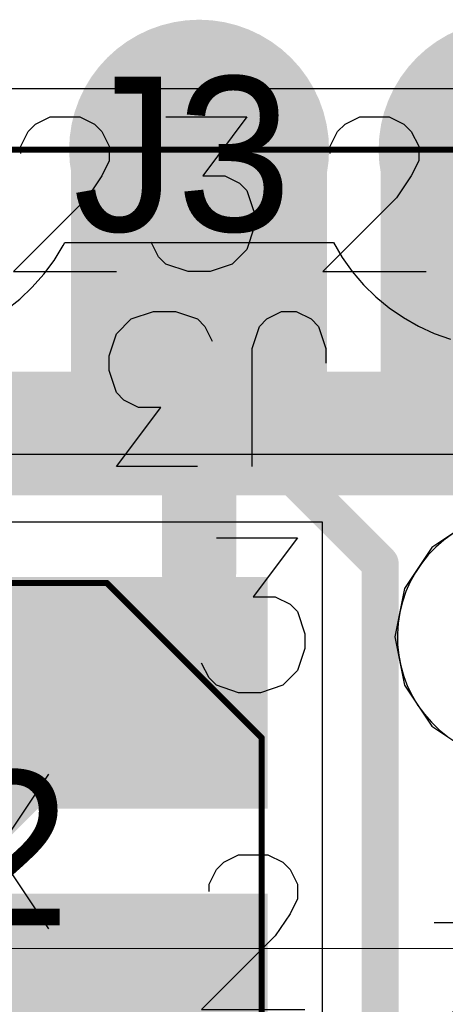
# Model space of a CAD drawing. Header units: millimetres. Extents: x 0 to 559, y 0 to 433.
# Tile 22 of 65: x 90.07 to 91.82, y 101.21 to 105.25. Entities that reach past the tile are written whole.
import ezdxf

# ---------------------------------------------------------------- set-up
doc = ezdxf.new("R2010")
doc.units = ezdxf.units.MM
for name, color, linetype in [('BottomLayer', 5, 'Continuous'), ('BottomPaste', 16, 'Continuous'), ('BottomSolder', 6, 'Continuous'), ('KeepOutLayer', 6, 'Continuous'), ('Mechanical10', 56, 'Continuous'), ('Mechanical11', 56, 'Continuous'), ('Mechanical12', 56, 'Continuous'), ('Mechanical9', 56, 'Continuous'), ('MidLayer1', 16, 'Continuous'), ('MidLayer2', 76, 'Continuous'), ('MultiLayer', 9, 'Continuous'), ('TopLayer', 1, 'Continuous'), ('TopOverlay', 2, 'Continuous'), ('TopPaste', 8, 'Continuous'), ('TopSolder', 216, 'Continuous'), ('ViaHoleLayer', 16, 'Continuous')]:
    doc.layers.add(name, color=color, linetype=linetype)

# ---------------------------------------------------------------- blocks, each defined once
blk = doc.blocks.new('11X1MM_BOT_PAD_19_TO_29_SMD_101')
at = {"layer": 'BottomLayer'}
for points in [[(-0.77, 0.5), (-1.77, 0.5), (-0.77, -0.5), (-1.77, -0.5)], [(0.5, 0.5), (-0.5, 0.5), (0.5, -0.5), (-0.5, -0.5)]]:
    blk.add_solid(points, dxfattribs=at)
at = {"layer": 'BottomPaste'}
for points in [[(-0.77, 0.5), (-1.77, 0.5), (-0.77, -0.5), (-1.77, -0.5)], [(0.5, 0.5), (-0.5, 0.5), (0.5, -0.5), (-0.5, -0.5)]]:
    blk.add_solid(points, dxfattribs=at)
at = {"layer": 'BottomSolder'}
for points in [[(-0.7446, 0.5254), (-1.7954, 0.5254), (-0.7446, -0.5254), (-1.7954, -0.5254)], [(0.5254, 0.5254), (-0.5254, 0.5254), (0.5254, -0.5254), (-0.5254, -0.5254)]]:
    blk.add_solid(points, dxfattribs=at)
at = {"layer": 'Mechanical12'}
for p, q in [((7.1001, 0.7501), (-7.1001, 0.7501)), ((-7.1001, -0.7501), (7.1001, -0.7501))]:
    blk.add_line(p, q, dxfattribs=at)
at = {"layer": 'Mechanical9'}
for p, q in [((-0.508, 0), (-0.9312, 0)), ((-0.8103, -0.3023), (-0.508, 0)), ((-0.1359, -0.0302), (-0.0452, 0)), ((-0.0452, 0), (0.0455, 0)), ((0.0455, 0), (0.1362, -0.0302)), ((0.762, 0), (0.3388, 0)), ((0.4597, -0.3023), (0.762, 0)), ((-0.1963, -0.0907), (-0.1359, -0.0302)), ((0.1362, -0.0302), (0.1664, -0.0605)), ((0.1664, -0.0605), (0.1967, -0.1209)), ((-0.2266, -0.1814), (-0.1963, -0.0907)), ((-0.2266, -0.2419), (-0.2266, -0.1814)), ((-0.1963, -0.3325), (-0.2266, -0.2419)), ((-0.8708, -0.393), (-0.8103, -0.3023)), ((0.3992, -0.393), (0.4597, -0.3023)), ((-0.1661, -0.3628), (-0.1963, -0.3325)), ((-0.1056, -0.393), (-0.1661, -0.3628)), ((-0.901, -0.4535), (-0.8708, -0.393)), ((-0.1963, -0.6349), (-0.015, -0.393)), ((-0.015, -0.393), (-0.1056, -0.393)), ((0.369, -0.4535), (0.3992, -0.393)), ((-0.901, -0.5139), (-0.901, -0.4535)), ((-0.5382, -0.4837), (-0.5382, -0.5139)), ((0.369, -0.5139), (0.369, -0.4535)), ((0.7318, -0.4837), (0.7318, -0.5139)), ((-0.8708, -0.5744), (-0.901, -0.5139)), ((-0.5382, -0.5139), (-0.5685, -0.5744)), ((0.3992, -0.5744), (0.369, -0.5139)), ((0.7318, -0.5139), (0.7015, -0.5744)), ((-0.8405, -0.6046), (-0.8708, -0.5744)), ((-0.7801, -0.6349), (-0.8405, -0.6046)), ((-0.5987, -0.6046), (-0.6592, -0.6349)), ((-0.5685, -0.5744), (-0.5987, -0.6046)), ((0.4295, -0.6046), (0.3992, -0.5744)), ((0.4899, -0.6349), (0.4295, -0.6046)), ((0.6713, -0.6046), (0.6108, -0.6349)), ((0.7015, -0.5744), (0.6713, -0.6046)), ((-0.6592, -0.6349), (-0.7801, -0.6349)), ((0.1362, -0.6349), (-0.1963, -0.6349)), ((0.6108, -0.6349), (0.4899, -0.6349))]:
    blk.add_line(p, q, dxfattribs=at)
at = {"layer": 'TopOverlay'}
for p, q in [((-0.2174, 0.7995), (-0.2174, 0.3157)), ((0.0063, 0.7995), (0.3389, 0.7995)), ((0.3389, 0.7995), (0.1575, 0.5576)), ((0.1575, 0.5576), (0.2482, 0.5576)), ((0.2482, 0.5576), (0.3087, 0.5274)), ((0.3087, 0.5274), (0.3389, 0.4971)), ((0.3389, 0.4971), (0.3691, 0.4064)), ((0.3691, 0.4064), (0.3691, 0.346)), ((-0.5197, 0.3157), (-0.5197, 0.3762)), ((0.3691, 0.346), (0.3389, 0.2553)), ((-0.4895, 0.2251), (-0.5197, 0.3157)), ((-0.2174, 0.3157), (-0.2476, 0.2251)), ((-0.0239, 0.2251), (-0.0541, 0.2855)), ((0.3389, 0.2553), (0.2784, 0.1948)), ((-0.4592, 0.1948), (-0.4895, 0.2251)), ((-0.2476, 0.2251), (-0.2778, 0.1948)), ((0.0063, 0.1948), (-0.0239, 0.2251)), ((-0.3988, 0.1646), (-0.4592, 0.1948)), ((-0.3383, 0.1646), (-0.3988, 0.1646)), ((-0.2778, 0.1948), (-0.3383, 0.1646)), ((0.097, 0.1646), (0.0063, 0.1948)), ((0.1877, 0.1646), (0.097, 0.1646)), ((0.2784, 0.1948), (0.1877, 0.1646))]:
    blk.add_line(p, q, dxfattribs=at)
blk = doc.blocks.new('HOSONIC_2SB_250X200_SMD_104')
at = {"layer": 'Mechanical10'}
for p, q in [((0.9189, 0.0652), (0.9189, 0.7)), ((1.0701, 0.1861), (1.0096, 0.1559)), ((1.0096, 0.1559), (0.9189, 0.0652))]:
    blk.add_line(p, q, dxfattribs=at)
at = {"layer": 'Mechanical10', "const_width": 0.0254}
for points in [[(1.35, 1.1001), (-1.35, 1.1001)], [(-1.35, 1.1001), (-1.35, -0.4651)], [(1.35, 1.1001), (1.35, -1.1001)], [(-0.715, -1.1001), (-1.35, -0.4651)], [(1.35, -1.1001), (-0.715, -1.1001)]]:
    blk.add_lwpolyline(points, dxfattribs=at)
at = {"layer": 'Mechanical10', "const_width": 0.0127}
for points in [[(-1.3564, 1.1001, 1), (-1.3437, 1.1001, 1)], [(-1.3564, 1.1001, 1), (-1.3437, 1.1001, 1)], [(1.3437, 1.1001, 1), (1.3564, 1.1001, 1)], [(1.3437, 1.1001, 1), (1.3564, 1.1001, 1)], [(-1.3564, -0.4651, 1), (-1.3437, -0.4651, 1)], [(-1.3564, -0.4651, 1), (-1.3437, -0.4651, 1)], [(-0.7214, -1.1001, 1), (-0.7087, -1.1001, 1)], [(-0.7214, -1.1001, 1), (-0.7087, -1.1001, 1)], [(1.3437, -1.1001, 1), (1.3564, -1.1001, 1)], [(1.3437, -1.1001, 1), (1.3564, -1.1001, 1)]]:
    blk.add_lwpolyline(points, format="xyb", close=True, dxfattribs=at)
at = {"layer": 'Mechanical12'}
for p, q in [((1.5999, 1.35), (-1.5999, 1.35)), ((-1.5999, 1.35), (-1.5999, -1.35)), ((1.5999, -1.35), (1.5999, 1.35)), ((-1.5999, -1.35), (-1.5999, -1.35)), ((-1.5999, -1.35), (1.5999, -1.35))]:
    blk.add_line(p, q, dxfattribs=at)
at = {"layer": 'Mechanical9'}
for p, q in [((-1.1039, 0.65), (-1.5271, 0.65)), ((-1.4062, 0.3477), (-1.1039, 0.65)), ((0.4447, 0.0151), (0.4447, 0.65)), ((-1.4667, 0.257), (-1.4062, 0.3477)), ((-1.4969, 0.1965), (-1.4667, 0.257)), ((-1.4969, 0.136), (-1.4969, 0.1965)), ((-1.1341, 0.1663), (-1.1341, 0.136)), ((-1.4667, 0.0756), (-1.4969, 0.136)), ((-1.1341, 0.136), (-1.1643, 0.0756)), ((0.5959, 0.136), (0.5354, 0.1058)), ((0.5354, 0.1058), (0.4447, 0.0151)), ((-1.4364, 0.0454), (-1.4667, 0.0756)), ((-1.376, 0.0151), (-1.4364, 0.0454)), ((-1.1946, 0.0454), (-1.255, 0.0151)), ((-1.1643, 0.0756), (-1.1946, 0.0454)), ((-1.255, 0.0151), (-1.376, 0.0151)), ((-1.4969, -0.7407), (-1.4364, -0.6802)), ((-1.4364, -0.6802), (-1.3457, -0.65)), ((-1.3457, -0.65), (-1.255, -0.65)), ((-1.255, -0.65), (-1.1643, -0.6802)), ((-1.1643, -0.6802), (-1.1341, -0.7104)), ((0.2936, -1.2848), (0.2936, -0.65)), ((-1.1341, -0.7104), (-1.1039, -0.7709)), ((-1.5271, -0.8314), (-1.4969, -0.7407)), ((-1.5271, -0.8918), (-1.5271, -0.8314)), ((0.5959, -0.8616), (0.1424, -0.8616)), ((0.2936, -1.2848), (0.5959, -0.8616)), ((-1.4969, -0.9825), (-1.5271, -0.8918)), ((-1.4667, -1.0128), (-1.4969, -0.9825)), ((-1.4969, -1.2848), (-1.3155, -1.043)), ((-1.4062, -1.043), (-1.4667, -1.0128)), ((-1.3155, -1.043), (-1.4062, -1.043)), ((-1.1643, -1.2848), (-1.4969, -1.2848))]:
    blk.add_line(p, q, dxfattribs=at)
at = {"layer": 'TopLayer'}
for points in [[(-0.3499, 1.0999), (-1.3499, 1.0999), (-0.3499, 0.2), (-1.3499, 0.2)], [(1.3499, 1.0999), (0.3499, 1.0999), (1.3499, 0.2), (0.3499, 0.2)], [(-0.3499, -0.2), (-1.3499, -0.2), (-0.3499, -1.0999), (-1.3499, -1.0999)], [(1.3499, -0.2), (0.3499, -0.2), (1.3499, -1.0999), (0.3499, -1.0999)]]:
    blk.add_solid(points, dxfattribs=at)
at = {"layer": 'TopOverlay'}
for p, q in [((-0.4763, 0.3196), (-0.053, -0.3152)), ((-0.053, 0.3196), (-0.4763, -0.3152)), ((0.1495, 0.2592), (0.1798, 0.2894)), ((0.1798, 0.2894), (0.2402, 0.3196)), ((0.2402, 0.3196), (0.3612, 0.3196)), ((0.3612, 0.3196), (0.4216, 0.2894)), ((0.4216, 0.2894), (0.4519, 0.2592)), ((0.1193, 0.1987), (0.1495, 0.2592)), ((0.4519, 0.2592), (0.4821, 0.1987)), ((0.1193, 0.1685), (0.1193, 0.1987)), ((0.4821, 0.1987), (0.4821, 0.1383)), ((0.4821, 0.1383), (0.4519, 0.0778)), ((0.4519, 0.0778), (0.3914, -0.0129)), ((0.3914, -0.0129), (0.0891, -0.3152)), ((0.0891, -0.3152), (0.5123, -0.3152))]:
    blk.add_line(p, q, dxfattribs=at)
at = {"layer": 'TopPaste'}
for points in [[(-0.3499, 1.0999), (-1.3499, 1.0999), (-0.3499, 0.2), (-1.3499, 0.2)], [(1.3499, 1.0999), (0.3499, 1.0999), (1.3499, 0.2), (0.3499, 0.2)], [(-0.3499, -0.2), (-1.3499, -0.2), (-0.3499, -1.0999), (-1.3499, -1.0999)], [(1.3499, -0.2), (0.3499, -0.2), (1.3499, -1.0999), (0.3499, -1.0999)]]:
    blk.add_solid(points, dxfattribs=at)
at = {"layer": 'TopSolder'}
for points in [[(-0.3245, 1.1253), (-1.3753, 1.1253), (-0.3245, 0.1746), (-1.3753, 0.1746)], [(1.3753, 1.1253), (0.3245, 1.1253), (1.3753, 0.1746), (0.3245, 0.1746)], [(-0.3245, -0.1746), (-1.3753, -0.1746), (-0.3245, -1.1253), (-1.3753, -1.1253)], [(1.3753, -0.1746), (0.3245, -0.1746), (1.3753, -1.1253), (0.3245, -1.1253)]]:
    blk.add_solid(points, dxfattribs=at)
blk = doc.blocks.new('C_0402_114')
at = {"layer": 'Mechanical10', "const_width": 0.05}
for points in [[(-0.95, -0.5001), (-0.95, 0.5001)], [(0.95, 0.5001), (-0.95, 0.5001)], [(0.95, -0.5001), (0.95, 0.5001)], [(0.95, -0.5001), (-0.95, -0.5001)]]:
    blk.add_lwpolyline(points, dxfattribs=at)
at = {"layer": 'Mechanical10', "const_width": 0.025}
for points in [[(-0.9625, 0.5001, 1), (-0.9375, 0.5001, 1)], [(-0.9625, 0.5001, 1), (-0.9375, 0.5001, 1)], [(0.9375, 0.5001, 1), (0.9625, 0.5001, 1)], [(0.9375, 0.5001, 1), (0.9625, 0.5001, 1)], [(-0.9625, -0.5001, 1), (-0.9375, -0.5001, 1)], [(-0.9625, -0.5001, 1), (-0.9375, -0.5001, 1)], [(0.9375, -0.5001, 1), (0.9625, -0.5001, 1)], [(0.9375, -0.5001, 1), (0.9625, -0.5001, 1)]]:
    blk.add_lwpolyline(points, format="xyb", close=True, dxfattribs=at)
at = {"layer": 'Mechanical11'}
for p, q in [((-0.765, -0.3099), (-0.765, 0.3099)), ((-0.765, 0.3099), (-0.1151, 0.3099)), ((-0.1151, 0.3099), (0.1151, 0.3099)), ((0.1151, 0.3099), (0.765, 0.3099)), ((0.765, 0.3099), (0.765, -0.3099)), ((-0.765, -0.3099), (-0.765, -0.3099)), ((-0.1151, -0.3099), (-0.765, -0.3099)), ((0.1151, -0.3099), (-0.1151, -0.3099)), ((0.765, -0.3099), (0.1151, -0.3099))]:
    blk.add_line(p, q, dxfattribs=at)
at = {"layer": 'Mechanical12'}
for p, q in [((-0.5001, -0.2499), (-0.5001, 0.2499)), ((-0.5001, 0.2499), (0.5001, 0.2499)), ((0.5001, 0.2499), (0.5001, -0.2499)), ((-0.5001, -0.2499), (-0.5001, -0.2499)), ((0.5001, -0.2499), (-0.5001, -0.2499))]:
    blk.add_line(p, q, dxfattribs=at)
at = {"layer": 'Mechanical9'}
for p, q in [((0.0059, 0.508), (0.0362, 0.4475)), ((0.0362, 0.4475), (0.1269, 0.3568)), ((0.1269, 0.3568), (-0.508, 0.3568)), ((-0.2057, -0.8103), (-0.508, -0.508)), ((-0.508, -0.508), (-0.508, -0.9312)), ((-0.0243, -0.5382), (0.0059, -0.5382)), ((0.0059, -0.5382), (0.0664, -0.5685)), ((0.0664, -0.5685), (0.0966, -0.5987)), ((0.0966, -0.5987), (0.1269, -0.6592)), ((0.1269, -0.6592), (0.1269, -0.7801)), ((0.1269, -0.7801), (0.0966, -0.8405)), ((-0.115, -0.8708), (-0.2057, -0.8103)), ((0.0966, -0.8405), (0.0664, -0.8708)), ((-0.0545, -0.901), (-0.115, -0.8708)), ((0.0664, -0.8708), (0.0059, -0.901)), ((0.0059, -0.901), (-0.0545, -0.901))]:
    blk.add_line(p, q, dxfattribs=at)
at = {"layer": 'TopLayer'}
for points in [[(-0.2032, -0.3302), (-0.2032, 0.3302), (-0.8128, -0.3302), (-0.8128, 0.3302)], [(0.8128, -0.3302), (0.8128, 0.3302), (0.2032, -0.3302), (0.2032, 0.3302)]]:
    blk.add_solid(points, dxfattribs=at)
at = {"layer": 'TopOverlay'}
for p, q in [((-0.1831, 0.7333), (-0.2436, 0.7031)), ((-0.0924, 0.7635), (-0.1831, 0.7333)), ((0.0587, 0.7635), (-0.0924, 0.7635)), ((0.1494, 0.7333), (0.0587, 0.7635)), ((0.2099, 0.7031), (0.1494, 0.7333)), ((-0.2436, 0.7031), (-0.304, 0.6426)), ((0.2704, 0.6426), (0.2099, 0.7031)), ((-0.304, 0.6426), (-0.3343, 0.5821)), ((0.3006, 0.5821), (0.2704, 0.6426)), ((-0.3343, 0.5821), (-0.3343, 0.4612)), ((0.3006, 0.4612), (0.3006, 0.5821)), ((-0.3343, 0.4612), (-0.304, 0.4007)), ((0.2704, 0.4007), (0.3006, 0.4612)), ((-0.304, 0.4007), (-0.2436, 0.3403)), ((0.2099, 0.3403), (0.2704, 0.4007)), ((-0.2436, 0.3403), (-0.1831, 0.3101)), ((0.1494, 0.3101), (0.2099, 0.3403)), ((0.1797, 0.1317), (0.2099, 0.0712)), ((0.2099, 0.0712), (0.3006, -0.0195)), ((0.3006, -0.0195), (-0.3343, -0.0195)), ((-0.1226, -0.3339), (-0.2436, -0.3641)), ((0.0285, -0.3339), (-0.1226, -0.3339)), ((-0.0319, -0.3641), (-0.1226, -0.3339)), ((0.1797, -0.3641), (0.0285, -0.3339)), ((-0.2436, -0.3641), (-0.304, -0.4246)), ((0.0285, -0.4246), (-0.0319, -0.3641)), ((0.2704, -0.4246), (0.1797, -0.3641)), ((-0.304, -0.4246), (-0.3343, -0.5153)), ((0.0587, -0.5153), (0.0285, -0.4246)), ((0.3006, -0.5153), (0.2704, -0.4246)), ((-0.3343, -0.5153), (-0.3343, -0.5455)), ((0.0587, -0.5455), (0.0587, -0.5153)), ((0.3006, -0.5757), (0.3006, -0.5153)), ((-0.3343, -0.5455), (-0.304, -0.6362)), ((0.0285, -0.6362), (0.0587, -0.5455)), ((0.2704, -0.6664), (0.3006, -0.5757)), ((-0.304, -0.6362), (-0.2436, -0.6967)), ((-0.0319, -0.6967), (0.0285, -0.6362)), ((0.2099, -0.6967), (0.2704, -0.6664)), ((-0.2436, -0.6967), (-0.1529, -0.7269)), ((-0.1529, -0.7269), (-0.1226, -0.7269)), ((-0.1226, -0.7269), (-0.0319, -0.6967))]:
    blk.add_line(p, q, dxfattribs=at)
at = {"layer": 'TopPaste'}
for points in [[(-0.2032, -0.3302), (-0.2032, 0.3302), (-0.8128, -0.3302), (-0.8128, 0.3302)], [(0.8128, -0.3302), (0.8128, 0.3302), (0.2032, -0.3302), (0.2032, 0.3302)]]:
    blk.add_solid(points, dxfattribs=at)
at = {"layer": 'TopSolder'}
for points in [[(-0.1778, -0.3556), (-0.1778, 0.3556), (-0.8382, -0.3556), (-0.8382, 0.3556)], [(0.8382, -0.3556), (0.8382, 0.3556), (0.1778, -0.3556), (0.1778, 0.3556)]]:
    blk.add_solid(points, dxfattribs=at)

msp = doc.modelspace()

# ---------------------------------------------------------------- linework, layer by layer
at = {"layer": 'BottomLayer'}
for points, const_width in [([(90.551, 104.7186, 1), (91.059, 104.7186, 1)], 0.508), ([(91.821, 104.7186, 1), (92.329, 104.7186, 1)], 0.508), ([(90.7669, 104.7186, 1), (90.8431, 104.7186, 1)], 0.0762), ([(90.7669, 104.2187, 1), (90.8431, 104.2187, 1)], 0.0762), ([(91.123, 103.4064, 1), (91.1992, 103.4064, 1)], 0.0762), ([(91.123, 103.4064, 1), (91.1992, 103.4064, 1)], 0.0762), ([(91.5096, 103.0199, 1), (91.5858, 103.0199, 1)], 0.0762), ([(91.5096, 103.0199, 1), (91.5858, 103.0199, 1)], 0.0762)]:
    msp.add_lwpolyline(points, format="xyb", close=True, dxfattribs=dict(at, const_width=const_width))
at = {"layer": 'BottomLayer', "const_width": 0.1524}
for points in [[(90.805, 104.2187), (90.805, 104.7186)], [(89.644, 103.4064), (91.1611, 103.4064)], [(91.1611, 103.4064), (91.5477, 103.0199)], [(91.5477, 100.5901), (91.5477, 103.0199)]]:
    msp.add_lwpolyline(points, dxfattribs=at)
at = {"layer": 'BottomSolder', "const_width": 0.5334}
for points in [[(90.5383, 104.7186, 1), (91.0717, 104.7186, 1)], [(91.8083, 104.7186, 1), (92.3417, 104.7186, 1)]]:
    msp.add_lwpolyline(points, format="xyb", close=True, dxfattribs=at)
at = {"layer": 'KeepOutLayer', "const_width": 0.0254}
msp.add_lwpolyline([(76.821, 104.7186), (99.2604, 104.7186)], dxfattribs=at)
at = {"layer": 'MidLayer1'}
for p, q in [((90.2097, 104.2644), (90.2467, 104.3249)), ((90.2467, 104.3249), (90.2536, 104.3376)), ((90.2536, 104.3376), (91.3564, 104.3376)), ((91.3564, 104.3376), (91.3924, 104.2764)), ((91.3564, 104.3376), (91.3564, 104.3376)), ((90.1675, 104.2073), (90.2097, 104.2644)), ((91.3924, 104.2764), (91.4335, 104.2186)), ((90.1205, 104.1542), (90.1675, 104.2073)), ((91.4335, 104.2186), (91.4795, 104.1646)), ((91.4795, 104.1646), (91.5301, 104.1148)), ((90.0691, 104.1053), (90.1205, 104.1542)), ((90.0136, 104.0611), (90.0691, 104.1053)), ((91.5301, 104.1148), (91.5848, 104.0696)), ((91.5848, 104.0696), (91.6432, 104.0294)), ((91.6432, 104.0294), (91.7049, 103.9944)), ((91.7049, 103.9944), (91.7695, 103.9649)), ((91.7695, 103.9649), (91.8363, 103.9411)), ((91.9282, 103.1984), (91.7599, 103.086)), ((91.9282, 103.1984), (91.7599, 103.086)), ((91.7599, 103.086), (91.6476, 102.9178)), ((91.7599, 103.086), (91.6476, 102.9178)), ((91.6476, 102.9178), (91.6081, 102.7194)), ((91.6476, 102.9178), (91.6081, 102.7194)), ((91.6081, 102.7194), (91.6476, 102.521)), ((91.6081, 102.7194), (91.6476, 102.521)), ((91.6476, 102.521), (91.7599, 102.3528)), ((91.6476, 102.521), (91.7599, 102.3528)), ((91.7599, 102.3528), (91.9282, 102.2404)), ((91.7599, 102.3528), (91.9282, 102.2404))]:
    msp.add_line(p, q, dxfattribs=at)
for points, const_width in [([(90.551, 104.7186, 1), (91.059, 104.7186, 1)], 0.508), ([(91.821, 104.7186, 1), (92.329, 104.7186, 1)], 0.508), ([(90.7288, 104.7186, 1), (90.8812, 104.7186, 1)], 0.1524), ([(90.7288, 102.9825, 1), (90.8812, 102.9825, 1)], 0.1524)]:
    msp.add_lwpolyline(points, format="xyb", close=True, dxfattribs=dict(at, const_width=const_width))
at = {"layer": 'MidLayer1', "const_width": 0.3048}
msp.add_lwpolyline([(90.805, 102.9825), (90.805, 104.7186)], dxfattribs=at)
at = {"layer": 'MidLayer2'}
for p, q in [((90.2097, 104.2644), (90.2467, 104.3249)), ((90.2467, 104.3249), (90.2536, 104.3376)), ((90.2536, 104.3376), (91.3564, 104.3376)), ((91.3564, 104.3376), (91.3924, 104.2764)), ((91.3564, 104.3376), (91.3564, 104.3376)), ((90.1675, 104.2073), (90.2097, 104.2644)), ((91.3924, 104.2764), (91.4335, 104.2186)), ((90.1205, 104.1542), (90.1675, 104.2073)), ((91.4335, 104.2186), (91.4795, 104.1646)), ((91.4795, 104.1646), (91.5301, 104.1148)), ((90.0691, 104.1053), (90.1205, 104.1542)), ((90.0136, 104.0611), (90.0691, 104.1053)), ((91.5301, 104.1148), (91.5848, 104.0696)), ((91.5848, 104.0696), (91.6432, 104.0294)), ((91.6432, 104.0294), (91.7049, 103.9944)), ((91.7049, 103.9944), (91.7695, 103.9649)), ((91.7695, 103.9649), (91.8363, 103.9411)), ((91.8096, 103.1167), (91.7762, 103.0875)), ((91.8454, 103.1428), (91.8096, 103.1167)), ((91.7762, 103.0875), (91.7454, 103.0556)), ((91.7454, 103.0556), (91.7175, 103.0211)), ((91.7175, 103.0211), (91.6928, 102.9843)), ((91.6714, 102.9455), (91.6534, 102.905)), ((91.6928, 102.9843), (91.6714, 102.9455)), ((91.6534, 102.905), (91.639, 102.863)), ((91.639, 102.863), (91.6284, 102.82)), ((91.6284, 102.82), (91.6215, 102.7762)), ((91.6215, 102.7762), (91.6185, 102.7319)), ((91.6185, 102.7319), (91.6193, 102.6876)), ((91.6193, 102.6876), (91.624, 102.6435)), ((91.624, 102.6435), (91.6325, 102.6)), ((91.6325, 102.6), (91.6448, 102.5574)), ((91.6448, 102.5574), (91.6608, 102.516)), ((91.6608, 102.516), (91.6803, 102.4762)), ((91.6803, 102.4762), (91.7032, 102.4382)), ((91.7032, 102.4382), (91.7293, 102.4024)), ((91.7293, 102.4024), (91.7584, 102.369)), ((91.7584, 102.369), (91.7903, 102.3382)), ((91.7903, 102.3382), (91.8248, 102.3104)), ((93.5068, 101.439), (88.8873, 101.441))]:
    msp.add_line(p, q, dxfattribs=at)
at = {"layer": 'MidLayer2', "const_width": 0.508}
for points in [[(90.551, 104.7186, 1), (91.059, 104.7186, 1)], [(91.821, 104.7186, 1), (92.329, 104.7186, 1)]]:
    msp.add_lwpolyline(points, format="xyb", close=True, dxfattribs=at)
at = {"layer": 'MultiLayer', "const_width": 0.508}
for points in [[(90.551, 104.7186, 1), (91.059, 104.7186, 1)], [(91.821, 104.7186, 1), (92.329, 104.7186, 1)]]:
    msp.add_lwpolyline(points, format="xyb", close=True, dxfattribs=at)
at = {"layer": 'TopLayer'}
for points, const_width in [([(90.551, 104.7186, 1), (91.059, 104.7186, 1)], 0.508), ([(91.821, 104.7186, 1), (92.329, 104.7186, 1)], 0.508), ([(90.4733, 102.4905, 1), (90.5495, 102.4905, 1)], 0.0762), ([(90.4733, 102.4905, 1), (90.5495, 102.4905, 1)], 0.0762), ([(90.5233, 102.4905, 1), (90.5995, 102.4905, 1)], 0.0762)]:
    msp.add_lwpolyline(points, format="xyb", close=True, dxfattribs=dict(at, const_width=const_width))
for points, const_width in [([(83.3158, 103.5538), (98.0986, 103.5538)], 0.508), ([(89.7189, 101.698), (90.5114, 102.4905)], 0.1524), ([(90.5114, 102.4905), (90.5614, 102.4905)], 0.1524)]:
    msp.add_lwpolyline(points, dxfattribs=dict(at, const_width=const_width))
at = {"layer": 'TopSolder', "const_width": 0.5334}
for points in [[(90.5383, 104.7186, 1), (91.0717, 104.7186, 1)], [(91.8083, 104.7186, 1), (92.3417, 104.7186, 1)]]:
    msp.add_lwpolyline(points, format="xyb", close=True, dxfattribs=at)
at = {"layer": 'ViaHoleLayer', "const_width": 0.254}
msp.add_lwpolyline([(90.678, 104.7186, 1), (90.932, 104.7186, 1)], format="xyb", close=True, dxfattribs=at)

# ---------------------------------------------------------------- block references
for name, p, rotation in [('11X1MM_BOT_PAD_19_TO_29_SMD_101', (90.805, 104.2187), 180), ('HOSONIC_2SB_250X200_SMD_104', (89.7115, 101.8405), 180), ('C_0402_114', (92.7006, 101.0387), 270)]:
    msp.add_blockref(name, p, dxfattribs=dict(rotation=rotation))

# ---------------------------------------------------------------- texts
at = {"layer": 'Mechanical10'}
for s, p in [('J3', (90.2876, 104.3838)), ('X2', (89.2373, 101.5357))]:
    msp.add_text(s, height=0.635, dxfattribs=at).set_placement(p)

doc.saveas('drawing.dxf')
